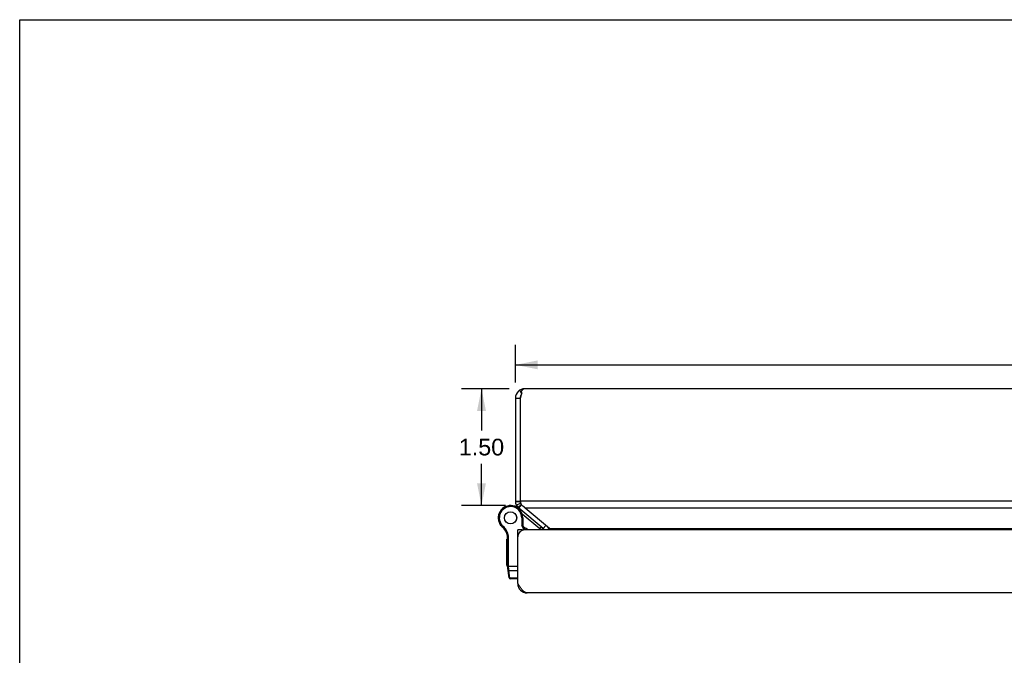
# Model space of a CAD drawing. Header units: inches. Extents: x 0 to 48.6, y 0 to 31.4.
# Tile 7 of 10: x 0 to 12.7, y 23.3 to 31.4. Entities that reach past the tile are written whole.
import ezdxf

# ---------------------------------------------------------------- set-up
doc = ezdxf.new("R2010")
doc.units = ezdxf.units.IN
doc.header["$LTSCALE"] = 2.671429
doc.header["$MEASUREMENT"] = 0
doc.layers.get('0').update_dxf_attribs({"linetype": 'CONTINUOUS'})
doc.layers.add('02___PRT_ALL_AXES', color=7, linetype='CONTINUOUS')
doc.layers.add('DIMENSIONS', color=7, linetype='CONTINUOUS')
doc.styles.get("Standard").update_dxf_attribs({"font": 'arial.ttf'})
doc.dimstyles.new('DIMSTYLE_1', dxfattribs={"dimtxt": 0.214286, "dimasz": 0.285714, "dimexe": 0.09, "dimexo": 0.07, "dimgap": 0.0375, "dimtad": 0, "dimtih": 1, "dimtoh": 1, "dimzin": 4, "dimdsep": 46, "dimtxsty": 'Standard', "dimblk": '_FILLED', "dimblk1": '_FILLED', "dimblk2": '_FILLED', "dimcen": 0.09, "dimazin": 1, "dimtfac": 1, "dimtofl": 0, "dimtmove": 0, "dimatfit": 3, "dimldrblk": '_FILLED', "dimfxl": 0, "dimtolj": 1, "dimtzin": 4, "dimarcsym": 0})

# ---------------------------------------------------------------- blocks, each defined once
blk = doc.blocks.new('_FILLED')
at = {"color": 0, "linetype": 'ByBlock'}
blk.add_solid([(0, 0), (-1, 0.2), (-1, -0.2)], dxfattribs=at)
blk = doc.blocks.new('*D13')
at = {"layer": 'DIMENSIONS', "color": 2, "linetype": 'Continuous'}
for p, q in [((6.291, 26.683), (5.678, 26.683)), ((5.935, 26.683), (5.935, 26.147)), ((5.935, 25.182), (5.935, 25.718)), ((6.243, 25.182), (5.678, 25.182))]:
    blk.add_line(p, q, dxfattribs=at)
at = {"layer": 'DIMENSIONS', "color": 2, "linetype": 'Continuous', "xscale": 0.2857142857, "yscale": 0.2857142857, "zscale": 0.2857142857}
for p, rotation in [((5.935, 26.683), 90), ((5.935, 25.182), 270)]:
    blk.add_blockref('_FILLED', p, dxfattribs=dict(at, rotation=rotation))
at = {"layer": 'DIMENSIONS', "color": 2, "linetype": 'Continuous', "insert": (5.935, 26.04), "char_height": 0.2143, "width": 0.58232, "attachment_point": 2, "line_spacing_factor": 0.9}
blk.add_mtext('1.50', dxfattribs=at)
blk = doc.blocks.new('*D20')
at = {"layer": 'DIMENSIONS', "color": 2, "linetype": 'Continuous'}
for p, q in [((6.371, 26.763), (6.371, 27.248)), ((22.371, 26.763), (22.371, 27.248)), ((6.371, 26.99), (13.89, 26.99)), ((22.371, 26.99), (14.853, 26.99))]:
    blk.add_line(p, q, dxfattribs=at)
at = {"layer": 'DIMENSIONS', "color": 2, "linetype": 'Continuous', "xscale": 0.2857142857, "yscale": 0.2857142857, "zscale": 0.2857142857, "rotation": 180}
blk.add_blockref('_FILLED', (6.371, 26.99), dxfattribs=at)
at = {"layer": 'DIMENSIONS', "color": 2, "linetype": 'Continuous', "xscale": 0.2857142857, "yscale": 0.2857142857, "zscale": 0.2857142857}
blk.add_blockref('_FILLED', (22.371, 26.99), dxfattribs=at)
at = {"layer": 'DIMENSIONS', "color": 2, "linetype": 'Continuous', "insert": (14.371, 27.098), "char_height": 0.2143, "width": 0.74881, "attachment_point": 2, "line_spacing_factor": 0.9}
blk.add_mtext('16.00', dxfattribs=at)

msp = doc.modelspace()

# ---------------------------------------------------------------- linework, layer by layer
at = {"color": 7, "linetype": 'Continuous'}
for p, q in [((0, 0), (0, 31.4286)), ((0, 31.4286), (48.5714, 31.4286)), ((6.4242, 26.6627), (6.44, 26.6393)), ((6.4424, 26.5979), (6.4431, 26.5979)), ((6.4497, 26.6327), (6.4497, 26.6173)), ((6.3713, 26.5632), (6.4313, 26.5632)), ((6.4313, 26.5632), (6.4313, 26.5388)), ((6.3713, 25.2391), (6.4313, 25.2391)), ((6.3719, 25.2271), (6.4316, 25.2331)), ((6.3827, 25.1882), (6.437, 25.2137)), ((6.4037, 25.1571), (6.4457, 25.1964)), ((6.4054, 25.1553), (6.4464, 25.1953)), ((6.4093, 25.1515), (6.4479, 25.1928)), ((6.4142, 25.1472), (6.4499, 25.1898)), ((6.4313, 25.2586), (6.4313, 25.2391)), ((6.3662, 25.1697), (6.3658, 25.1698)), ((6.4328, 25.1198), (6.4386, 25.1267)), ((6.6844, 24.8813), (6.4585, 25.0708)), ((6.1724, 24.9438), (6.1836, 24.9503)), ((6.1724, 24.9437), (6.1836, 24.9503)), ((6.1724, 24.9437), (6.1724, 24.9438)), ((6.1836, 24.9503), (6.1836, 24.9503)), ((6.4529, 25.0232), (6.4529, 24.925)), ((6.4659, 25.0232), (6.4529, 25.0232)), ((6.4659, 25.0232), (6.4659, 24.9282)), ((6.2023, 24.9078), (6.2108, 24.9176)), ((6.4608, 24.868), (6.4008, 24.868)), ((6.4008, 24.8075), (6.4058, 24.8075)), ((6.4659, 24.9282), (6.4529, 24.925)), ((6.4828, 24.8676), (6.4529, 24.925)), ((6.4608, 24.868), (6.4608, 24.8628)), ((6.4973, 24.868), (6.4659, 24.9282)), ((6.6844, 24.8813), (6.7037, 24.9043)), ((6.7275, 24.8843), (6.7617, 24.925)), ((6.2693, 24.7871), (6.2821, 24.7891)), ((6.2708, 24.3914), (6.2708, 24.7679)), ((6.2708, 24.7679), (6.2838, 24.7679)), ((6.2838, 24.3882), (6.2838, 24.7679)), ((6.2708, 24.4033), (6.4008, 24.4033)), ((6.2892, 24.2509), (6.272, 24.374)), ((6.2805, 24.3883), (6.281, 24.3883)), ((6.281, 24.3883), (6.2814, 24.3883)), ((6.2814, 24.3883), (6.2818, 24.3883)), ((6.2818, 24.3883), (6.2822, 24.3882)), ((6.2822, 24.3882), (6.2827, 24.3882)), ((6.2827, 24.3882), (6.2831, 24.3882)), ((6.2838, 24.3869), (6.2838, 24.3882)), ((6.2838, 24.3857), (6.2838, 24.3869)), ((6.2838, 24.3844), (6.2838, 24.3857)), ((6.2838, 24.3831), (6.2838, 24.3844)), ((6.2839, 24.3819), (6.2838, 24.3831)), ((6.2839, 24.3806), (6.2839, 24.3819)), ((6.284, 24.3794), (6.2839, 24.3806)), ((6.284, 24.3781), (6.284, 24.3794)), ((6.2841, 24.3769), (6.284, 24.3781)), ((6.2842, 24.3757), (6.2841, 24.3769)), ((6.2843, 24.3745), (6.2842, 24.3757)), ((6.2844, 24.3733), (6.2843, 24.3745)), ((6.2845, 24.3721), (6.2844, 24.3733)), ((6.2846, 24.3709), (6.2845, 24.3721)), ((6.2847, 24.3698), (6.2846, 24.3709)), ((6.2848, 24.3686), (6.2847, 24.3698)), ((6.2872, 24.3474), (6.2848, 24.3686)), ((6.3013, 24.2463), (6.2872, 24.3474)), ((6.2872, 24.3474), (6.4008, 24.3474)), ((6.3021, 24.2397), (6.3013, 24.2463)), ((6.4008, 24.2463), (6.3013, 24.2463)), ((6.4008, 24.2397), (6.3021, 24.2397)), ((6.4018, 24.1623), (6.4101, 24.1634))]:
    msp.add_line(p, q, dxfattribs=at)
at = {"color": 3, "linetype": 'Continuous'}
for p, q in [((6.4359, 26.6327), (6.4497, 26.6327)), ((22.2513, 26.6832), (6.4913, 26.6832)), ((6.3713, 26.5632), (6.3713, 25.2391)), ((6.4313, 26.5388), (6.4313, 25.2586)), ((22.3094, 25.2391), (6.4332, 25.2391)), ((6.7275, 24.8843), (6.4142, 25.1472)), ((6.4951, 25.1493), (6.4943, 25.1503)), ((6.496, 25.1482), (6.4951, 25.1493)), ((6.4968, 25.1472), (6.496, 25.1482)), ((22.2458, 25.1472), (6.4968, 25.1472)), ((6.4008, 24.178), (6.4008, 24.868)), ((22.2508, 24.868), (6.4908, 24.868)), ((6.8102, 24.8843), (21.9324, 24.8843)), ((22.2208, 24.058), (6.5208, 24.058))]:
    msp.add_line(p, q, dxfattribs=at)
for points in [[(6.4398, 26.5882), (6.4386, 26.5841), (6.4374, 26.58), (6.4363, 26.5758), (6.4354, 26.5716), (6.4345, 26.5674), (6.4338, 26.5632)], [(6.4913, 26.6832), (6.4888, 26.6831), (6.4863, 26.6827), (6.4838, 26.6822), (6.4812, 26.6814), (6.4787, 26.6804), (6.4762, 26.6791), (6.4737, 26.6777), (6.4712, 26.676), (6.4686, 26.6742), (6.4661, 26.6721), (6.4636, 26.6698), (6.4611, 26.6673), (6.4586, 26.6646), (6.4561, 26.6618), (6.4535, 26.6587), (6.451, 26.6555), (6.4485, 26.6521), (6.446, 26.6485), (6.4435, 26.6448), (6.4409, 26.6409), (6.4384, 26.6368), (6.4359, 26.6327)], [(6.454, 26.6289), (6.4526, 26.6251), (6.4511, 26.6213), (6.4497, 26.6174), (6.4483, 26.6134), (6.4469, 26.6093), (6.4455, 26.6052), (6.4441, 26.601), (6.4427, 26.5968), (6.4413, 26.5925), (6.4398, 26.5882)], [(6.4542, 26.6301), (6.4542, 26.6302), (6.4541, 26.6306), (6.4541, 26.6309), (6.454, 26.6312), (6.4538, 26.6315), (6.4537, 26.6318), (6.4535, 26.632), (6.4533, 26.6322), (6.4531, 26.6324), (6.4529, 26.6326), (6.4527, 26.6327), (6.4524, 26.6329), (6.4522, 26.633), (6.4519, 26.633), (6.4517, 26.6331), (6.4514, 26.6331), (6.4512, 26.6331), (6.4509, 26.6331), (6.4507, 26.6331), (6.4504, 26.633), (6.4502, 26.633), (6.4499, 26.6329), (6.4497, 26.6327)], [(6.454, 26.6289), (6.4541, 26.6292), (6.4541, 26.6295), (6.4542, 26.6299), (6.4542, 26.6301)], [(6.4332, 25.2391), (6.4339, 25.2348), (6.4346, 25.2304), (6.4355, 25.2261), (6.4365, 25.2217), (6.4375, 25.2175), (6.4387, 25.2132)], [(6.4387, 25.2132), (6.4398, 25.2098), (6.441, 25.2065)], [(6.441, 25.2065), (6.4423, 25.2033), (6.4437, 25.2002), (6.4453, 25.1972)], [(6.4453, 25.1972), (6.4469, 25.1943), (6.4486, 25.1916), (6.4504, 25.1891), (6.4523, 25.1867), (6.4543, 25.1844), (6.4563, 25.1824), (6.4584, 25.1804), (6.4605, 25.1787), (6.4626, 25.177), (6.4648, 25.1756), (6.4669, 25.1743)], [(6.4943, 25.1503), (6.4924, 25.1526), (6.4904, 25.1549), (6.4884, 25.1571), (6.4862, 25.1594), (6.484, 25.1615), (6.4817, 25.1636), (6.4793, 25.1656), (6.4769, 25.1676), (6.4745, 25.1694), (6.472, 25.1712), (6.4695, 25.1728), (6.4669, 25.1743)], [(6.8102, 24.8843), (6.8099, 24.8845), (6.8096, 24.8847), (6.8094, 24.8849), (6.4968, 25.1472)], [(6.8208, 24.868), (6.8208, 24.8684), (6.8206, 24.8696), (6.8204, 24.8709), (6.82, 24.8721), (6.8196, 24.8733), (6.8191, 24.8745), (6.8185, 24.8757), (6.8178, 24.8769), (6.817, 24.878), (6.8161, 24.8791), (6.8152, 24.8802), (6.8141, 24.8813), (6.8129, 24.8823), (6.8116, 24.8833), (6.8102, 24.8843)], [(6.5208, 24.058), (6.5165, 24.0581), (6.5122, 24.0587), (6.5079, 24.0597), (6.5036, 24.061), (6.4993, 24.0626), (6.495, 24.0647), (6.4907, 24.0671), (6.4865, 24.0698), (6.4822, 24.0729), (6.4779, 24.0764), (6.4736, 24.0801), (6.4693, 24.0841), (6.4651, 24.0885), (6.4608, 24.0931), (6.4565, 24.098), (6.4522, 24.1031), (6.4479, 24.1085), (6.4436, 24.1141), (6.4393, 24.1199), (6.435, 24.1259), (6.4308, 24.132), (6.4265, 24.1383), (6.4222, 24.1447), (6.4179, 24.1512), (6.4136, 24.1578), (6.4093, 24.1645), (6.405, 24.1712), (6.4008, 24.178)]]:
    msp.add_lwpolyline(points, dxfattribs=at)
at = {"color": 7, "linetype": 'Continuous'}
for points in [[(6.2708, 24.3914), (6.2708, 24.3913), (6.2708, 24.3912), (6.2708, 24.3912), (6.2708, 24.3911), (6.2708, 24.3911), (6.2708, 24.391), (6.2708, 24.391), (6.2709, 24.3909), (6.2709, 24.3909), (6.2709, 24.3908), (6.271, 24.3908), (6.271, 24.3907), (6.2711, 24.3907), (6.2711, 24.3906), (6.2712, 24.3906), (6.2712, 24.3905), (6.2713, 24.3905), (6.2713, 24.3904), (6.2714, 24.3904), (6.2715, 24.3903), (6.2715, 24.3903), (6.2716, 24.3902), (6.2717, 24.3902), (6.2718, 24.3901), (6.2719, 24.3901), (6.272, 24.39), (6.2721, 24.39), (6.2722, 24.3899), (6.2722, 24.3899), (6.2724, 24.3898), (6.2725, 24.3898), (6.2726, 24.3898), (6.2727, 24.3897), (6.2728, 24.3897), (6.2729, 24.3896), (6.273, 24.3896), (6.2732, 24.3895), (6.2733, 24.3895), (6.2734, 24.3895), (6.2736, 24.3894), (6.2737, 24.3894), (6.2738, 24.3893), (6.274, 24.3893), (6.2741, 24.3893), (6.2743, 24.3892), (6.2744, 24.3892), (6.2746, 24.3891), (6.2747, 24.3891), (6.2749, 24.3891), (6.275, 24.389), (6.2752, 24.389), (6.2754, 24.389), (6.2755, 24.3889), (6.2757, 24.3889), (6.2759, 24.3889), (6.276, 24.3888), (6.2762, 24.3888), (6.2764, 24.3888), (6.2766, 24.3887), (6.2768, 24.3887), (6.2769, 24.3887), (6.2771, 24.3887), (6.2773, 24.3886), (6.2775, 24.3886), (6.2777, 24.3886), (6.2779, 24.3886), (6.2781, 24.3885), (6.2783, 24.3885), (6.2785, 24.3885), (6.2787, 24.3885), (6.2789, 24.3885), (6.2791, 24.3884), (6.2793, 24.3884), (6.2795, 24.3884), (6.2797, 24.3884), (6.2799, 24.3884), (6.2801, 24.3883), (6.2805, 24.3883)], [(6.272, 24.374), (6.272, 24.3739), (6.272, 24.3738), (6.272, 24.3737), (6.2721, 24.3736), (6.2721, 24.3735), (6.2721, 24.3733), (6.2722, 24.3732), (6.2722, 24.3731), (6.2722, 24.373), (6.2723, 24.3729), (6.2724, 24.3728), (6.2724, 24.3727), (6.2725, 24.3726), (6.2725, 24.3725), (6.2726, 24.3723), (6.2727, 24.3722), (6.2727, 24.3721), (6.2728, 24.372), (6.2729, 24.3719), (6.273, 24.3718), (6.2731, 24.3717), (6.2732, 24.3716), (6.2733, 24.3715), (6.2734, 24.3714), (6.2735, 24.3713), (6.2736, 24.3712), (6.2737, 24.3711), (6.2738, 24.3711), (6.2739, 24.371), (6.274, 24.3709), (6.2741, 24.3708), (6.2742, 24.3707), (6.2744, 24.3706), (6.2745, 24.3705), (6.2746, 24.3704), (6.2747, 24.3704), (6.2749, 24.3703), (6.275, 24.3702), (6.2752, 24.3701), (6.2753, 24.3701), (6.2755, 24.37), (6.2756, 24.3699), (6.2758, 24.3698), (6.2759, 24.3698), (6.2761, 24.3697), (6.2762, 24.3696), (6.2764, 24.3696), (6.2765, 24.3695), (6.2767, 24.3695), (6.2769, 24.3694), (6.277, 24.3693), (6.2772, 24.3693), (6.2774, 24.3692), (6.2776, 24.3692), (6.2777, 24.3691), (6.2779, 24.3691), (6.2781, 24.369), (6.2783, 24.369), (6.2785, 24.369), (6.2787, 24.3689), (6.2789, 24.3689), (6.279, 24.3688), (6.2792, 24.3688), (6.2794, 24.3688), (6.2796, 24.3687), (6.2798, 24.3687), (6.28, 24.3687), (6.2802, 24.3687), (6.2804, 24.3686), (6.2806, 24.3686), (6.2808, 24.3686), (6.281, 24.3686), (6.2812, 24.3686), (6.2814, 24.3686), (6.2817, 24.3685), (6.2819, 24.3685), (6.2821, 24.3685), (6.2823, 24.3685), (6.2825, 24.3685), (6.2827, 24.3685), (6.2829, 24.3685), (6.2831, 24.3685), (6.2833, 24.3685), (6.2835, 24.3685), (6.2838, 24.3686), (6.284, 24.3686), (6.2842, 24.3686), (6.2844, 24.3686), (6.2846, 24.3686), (6.2848, 24.3686)], [(6.2743, 24.3572), (6.2743, 24.357), (6.2744, 24.3568), (6.2744, 24.3566), (6.2745, 24.3564), (6.2745, 24.3562), (6.2745, 24.3561), (6.2746, 24.3559), (6.2746, 24.3557), (6.2747, 24.3555), (6.2748, 24.3553), (6.2748, 24.3551), (6.2749, 24.3549), (6.275, 24.3548), (6.275, 24.3546), (6.2751, 24.3544), (6.2752, 24.3542), (6.2753, 24.354), (6.2754, 24.3539), (6.2755, 24.3537), (6.2756, 24.3535), (6.2757, 24.3533), (6.2758, 24.3532), (6.2759, 24.353), (6.276, 24.3528), (6.2761, 24.3527), (6.2762, 24.3525), (6.2763, 24.3523), (6.2764, 24.3522), (6.2766, 24.352), (6.2767, 24.3519), (6.2768, 24.3517), (6.277, 24.3516), (6.2771, 24.3514), (6.2772, 24.3513), (6.2774, 24.3511), (6.2775, 24.351), (6.2777, 24.3508), (6.2778, 24.3507), (6.278, 24.3506), (6.2781, 24.3504), (6.2783, 24.3503), (6.2784, 24.3502), (6.2786, 24.3501), (6.2788, 24.3499), (6.2789, 24.3498), (6.2791, 24.3497), (6.2793, 24.3496), (6.2794, 24.3495), (6.2796, 24.3493), (6.2798, 24.3492), (6.28, 24.3491), (6.2802, 24.349), (6.2803, 24.3489), (6.2805, 24.3488), (6.2807, 24.3487), (6.2809, 24.3487), (6.2811, 24.3486), (6.2813, 24.3485), (6.2815, 24.3484), (6.2817, 24.3483), (6.2819, 24.3482), (6.2821, 24.3482), (6.2823, 24.3481), (6.2825, 24.348), (6.2827, 24.348), (6.2829, 24.3479), (6.2831, 24.3479), (6.2833, 24.3478), (6.2835, 24.3478), (6.2837, 24.3477), (6.2839, 24.3477), (6.2842, 24.3476), (6.2844, 24.3476), (6.2846, 24.3475), (6.2848, 24.3475), (6.285, 24.3475), (6.2852, 24.3475), (6.2854, 24.3474), (6.2857, 24.3474), (6.2859, 24.3474), (6.2861, 24.3474), (6.2863, 24.3474), (6.2865, 24.3474), (6.2868, 24.3474), (6.287, 24.3474), (6.2872, 24.3474)], [(6.2831, 24.3882), (6.2833, 24.3882), (6.2838, 24.3882)], [(6.2885, 24.2561), (6.2885, 24.2559), (6.2885, 24.2557), (6.2886, 24.2555), (6.2886, 24.2553), (6.2886, 24.2551), (6.2887, 24.2549), (6.2887, 24.2547), (6.2888, 24.2546), (6.2888, 24.2544), (6.2889, 24.2542), (6.289, 24.254), (6.289, 24.2538), (6.2891, 24.2536), (6.2892, 24.2534), (6.2893, 24.2533), (6.2893, 24.2531), (6.2894, 24.2529), (6.2895, 24.2527), (6.2896, 24.2526), (6.2897, 24.2524), (6.2898, 24.2522), (6.2899, 24.252), (6.29, 24.2519), (6.2901, 24.2517), (6.2902, 24.2515), (6.2903, 24.2514), (6.2905, 24.2512), (6.2906, 24.2511), (6.2907, 24.2509), (6.2908, 24.2507), (6.291, 24.2506), (6.2911, 24.2504), (6.2912, 24.2503), (6.2914, 24.2501), (6.2915, 24.25), (6.2917, 24.2499), (6.2918, 24.2497), (6.292, 24.2496), (6.2921, 24.2494), (6.2923, 24.2493), (6.2924, 24.2492), (6.2926, 24.2491), (6.2927, 24.2489), (6.2929, 24.2488), (6.2931, 24.2487), (6.2932, 24.2486), (6.2934, 24.2484), (6.2936, 24.2483), (6.2938, 24.2482), (6.2939, 24.2481), (6.2941, 24.248), (6.2943, 24.2479), (6.2945, 24.2478), (6.2947, 24.2477), (6.2949, 24.2476), (6.2951, 24.2475), (6.2953, 24.2474), (6.2954, 24.2474), (6.2956, 24.2473), (6.2958, 24.2472), (6.296, 24.2471), (6.2962, 24.247), (6.2964, 24.247), (6.2966, 24.2469), (6.2968, 24.2468), (6.297, 24.2468), (6.2973, 24.2467), (6.2975, 24.2467), (6.2977, 24.2466), (6.2979, 24.2466), (6.2981, 24.2465), (6.2983, 24.2465), (6.2985, 24.2465), (6.2987, 24.2464), (6.2989, 24.2464), (6.2992, 24.2464), (6.2994, 24.2463), (6.2996, 24.2463), (6.2998, 24.2463), (6.3, 24.2463), (6.3002, 24.2463), (6.3005, 24.2463), (6.3007, 24.2462), (6.3009, 24.2462), (6.3011, 24.2462), (6.3013, 24.2463)]]:
    msp.add_lwpolyline(points, dxfattribs=at)
at = {"color": 3, "linetype": 'Continuous'}
for centre, radius, start, end in [((6.4913, 26.5632), 0.12, 90, 180), ((6.5513, 26.5388), 0.12, 168.29774, 180), ((6.4913, 25.2391), 0.12, 180, 230), ((6.5313, 25.2586), 0.1, 179.99915, 191.21438), ((6.4908, 24.778), 0.09, 90, 180), ((6.689, 24.8383), 0.06, 29.61927, 50), ((6.5208, 24.178), 0.12, 180, 270)]:
    msp.add_arc(centre, radius, start, end, dxfattribs=at)
at = {"color": 7, "linetype": 'Continuous'}
for centre, radius, start, end in [((6.4913, 26.5632), 0.06, 142.70077, 180), ((6.4913, 25.2391), 0.06, 180, 213.15238), ((6.3084, 25.0232), 0.1575, 0, 210.26499), ((6.3084, 25.0232), 0.1445, 0, 210.26499), ((6.2715, 24.9276), 0.26, 50, 68.622), ((6.3084, 25.0232), 0.1575, 210.27865, 232.68689), ((6.2951, 25.0154), 0.1421, 210.26499, 229.20673), ((6.2951, 25.0154), 0.1291, 210.26499, 229.20673), ((6.0716, 24.7564), 0.2, 8.84009, 49.20673), ((6.0716, 24.7564), 0.213, 8.84009, 49.20673), ((6.4088, 24.7009), 0.21, 52.68557, 69.70189), ((6.6233, 24.8085), 0.095, 38.72563, 50), ((6.6233, 24.8085), 0.125, 28.38861, 50), ((6.689, 24.8383), 0.12, 14.30552, 30.53378), ((6.1458, 24.7679), 0.125, 0, 8.84009), ((6.1458, 24.7679), 0.138, 0, 8.84009), ((6.3958, 24.3914), 0.125, 180, 187.96175), ((6.3021, 24.2527), 0.013, 187.97573, 270)]:
    msp.add_arc(centre, radius, start, end, dxfattribs=at)
at = {"layer": '02___PRT_ALL_AXES', "color": 7, "linetype": 'Continuous'}
for p, q in [((6.2608, 24.4085), (6.2608, 24.7489)), ((6.2708, 24.7489), (6.2608, 24.7489)), ((6.2708, 24.7405), (6.2608, 24.7405)), ((6.2708, 24.6886), (6.2608, 24.6886)), ((6.2708, 24.6802), (6.2608, 24.6802)), ((6.2708, 24.6102), (6.2608, 24.6102)), ((6.2708, 24.4087), (6.2608, 24.4087)), ((6.2708, 24.4085), (6.2608, 24.4085))]:
    msp.add_line(p, q, dxfattribs=at)
for radius in [0.079, 0.078]:
    msp.add_circle((6.3084, 25.0232), radius, dxfattribs=at)

# ---------------------------------------------------------------- dimensions: what is measured, and where the dimension line sits
at = {"layer": 'DIMENSIONS', "color": 2, "linetype": 'Continuous'}
dim = msp.add_linear_dim(base=(22.3713, 26.9905), p1=(6.3713, 27.3176), p2=(22.3713, 27.3176), dimstyle='DIMSTYLE_1', dxfattribs=at)
dim.commit()
dim.dimension.update_dxf_attribs({"geometry": '*D20', "text_midpoint": (14.3804, 26.9893), "dimtype": 160})
dim = msp.add_linear_dim(base=(5.9351, 25.1821), p1=(6.3613, 26.6832), p2=(6.3135, 25.1821), angle=270, dimstyle='DIMSTYLE_1', dxfattribs=at)
dim.commit()
dim.dimension.update_dxf_attribs({"geometry": '*D13', "text_midpoint": (5.9444, 25.9315), "dimtype": 160})

doc.saveas('drawing.dxf')
